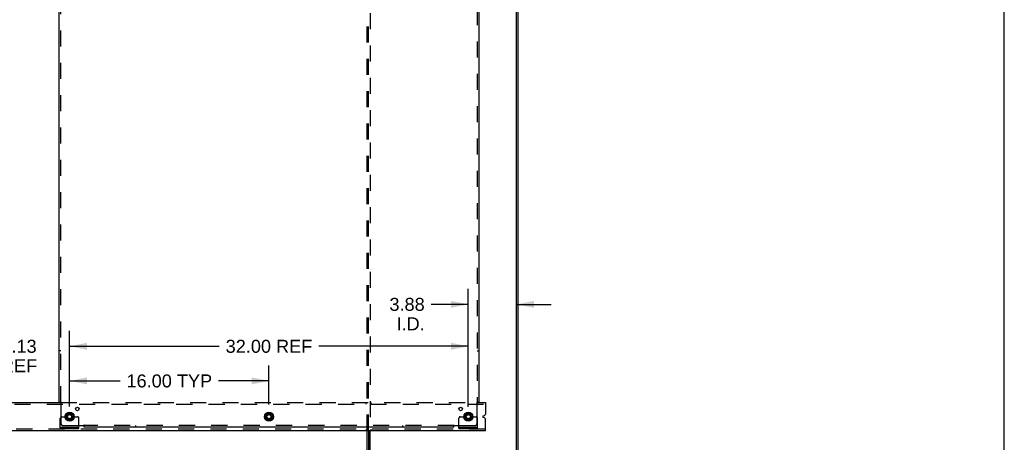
# Model space of a CAD drawing. Header units: inches. Extents: x 0 to 236, y 0 to 153.
# Tile 27 of 37: x 157 to 236, y 52 to 86. Entities that reach past the tile are written whole.
import ezdxf

# ---------------------------------------------------------------- set-up
doc = ezdxf.new("R2010")
doc.units = ezdxf.units.IN
doc.header["$LTSCALE"] = 12.986111
doc.header["$MEASUREMENT"] = 0
doc.linetypes.add('DOT', pattern=[0.2, 0.1, -0.1])
doc.linetypes.add('HIDDEN', pattern=[0.2, 0.1, -0.1])
doc.layers.get('0').update_dxf_attribs({"linetype": 'CONTINUOUS'})
for name, color, linetype in [('DEFAULT_2', 8, 'HIDDEN'), ('DIMENSIONS', 7, 'CONTINUOUS'), ('SUBPANELS', 7, 'CONTINUOUS')]:
    doc.layers.add(name, color=color, linetype=linetype)
doc.styles.get("Standard").update_dxf_attribs({"font": 'arial.ttf'})
doc.dimstyles.new('DIMSTYLE_1', dxfattribs={"dimtxt": 1.041667, "dimasz": 1.388889, "dimexe": 0.09, "dimexo": 0.07, "dimgap": 0.0375, "dimtad": 0, "dimtih": 1, "dimtoh": 1, "dimzin": 4, "dimdsep": 46, "dimtxsty": 'Standard', "dimblk": '_FILLED', "dimblk1": '_FILLED', "dimblk2": '_FILLED', "dimcen": 0.09, "dimadec": 3, "dimazin": 1, "dimtfac": 1, "dimtdec": 3, "dimtofl": 0, "dimtmove": 0, "dimatfit": 3, "dimldrblk": '_FILLED', "dimfxl": 0, "dimtolj": 1, "dimtzin": 4, "dimarcsym": 0})

# ---------------------------------------------------------------- blocks, each defined once
blk = doc.blocks.new('_FILLED')
at = {"color": 0, "linetype": 'ByBlock'}
blk.add_solid([(0, 0), (-1, 0.2), (-1, -0.2)], dxfattribs=at)
blk = doc.blocks.new('*D6')
at = {"layer": 'DIMENSIONS', "color": 2, "linetype": 'Continuous'}
for p, q in [((193.091, 54.724), (193.091, 64.193)), ((196.966, 59.456), (196.966, 64.193)), ((193.091, 62.943), (190.112, 62.943)), ((196.966, 62.943), (199.744, 62.943))]:
    blk.add_line(p, q, dxfattribs=at)
at = {"layer": 'DIMENSIONS', "color": 2, "linetype": 'Continuous', "xscale": 1.3888888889, "yscale": 1.3888888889, "zscale": 1.3888888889}
blk.add_blockref('_FILLED', (193.091, 62.943), dxfattribs=at)
at = {"layer": 'DIMENSIONS', "color": 2, "linetype": 'Continuous', "xscale": 1.3888888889, "yscale": 1.3888888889, "zscale": 1.3888888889, "rotation": 180}
blk.add_blockref('_FILLED', (196.966, 62.943), dxfattribs=at)
at = {"layer": 'DIMENSIONS', "color": 2, "linetype": 'Continuous', "insert": (189.591, 63.464), "char_height": 1.0417, "width": 2.8307, "attachment_point": 3, "line_spacing_factor": 0.9}
blk.add_mtext('3.88\\PI.D.', dxfattribs=at)
blk = doc.blocks.new('*D13')
at = {"layer": 'DIMENSIONS', "color": 2, "linetype": 'Continuous'}
for p, q in [((161.091, 54.895), (161.091, 58.043)), ((177.091, 54.895), (177.091, 58.043)), ((161.091, 56.793), (165.137, 56.793)), ((177.091, 56.793), (173.044, 56.793))]:
    blk.add_line(p, q, dxfattribs=at)
at = {"layer": 'DIMENSIONS', "color": 2, "linetype": 'Continuous', "xscale": 1.3888888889, "yscale": 1.3888888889, "zscale": 1.3888888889, "rotation": 180}
blk.add_blockref('_FILLED', (161.091, 56.793), dxfattribs=at)
at = {"layer": 'DIMENSIONS', "color": 2, "linetype": 'Continuous', "xscale": 1.3888888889, "yscale": 1.3888888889, "zscale": 1.3888888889}
blk.add_blockref('_FILLED', (177.091, 56.793), dxfattribs=at)
at = {"layer": 'DIMENSIONS', "color": 2, "linetype": 'Continuous', "insert": (169.091, 57.314), "char_height": 1.0417, "width": 6.86571, "attachment_point": 2, "line_spacing_factor": 0.9}
blk.add_mtext('16.00 TYP', dxfattribs=at)
blk = doc.blocks.new('*D14')
at = {"layer": 'DIMENSIONS', "color": 2, "linetype": 'Continuous'}
for p, q in [((161.091, 54.73), (161.091, 60.824)), ((193.091, 54.73), (193.091, 60.824)), ((161.091, 59.574), (173.096, 59.574)), ((193.091, 59.574), (181.085, 59.574))]:
    blk.add_line(p, q, dxfattribs=at)
at = {"layer": 'DIMENSIONS', "color": 2, "linetype": 'Continuous', "xscale": 1.3888888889, "yscale": 1.3888888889, "zscale": 1.3888888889, "rotation": 180}
blk.add_blockref('_FILLED', (161.091, 59.574), dxfattribs=at)
at = {"layer": 'DIMENSIONS', "color": 2, "linetype": 'Continuous', "xscale": 1.3888888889, "yscale": 1.3888888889, "zscale": 1.3888888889}
blk.add_blockref('_FILLED', (193.091, 59.574), dxfattribs=at)
at = {"layer": 'DIMENSIONS', "color": 2, "linetype": 'Continuous', "insert": (177.091, 60.095), "char_height": 1.0417, "width": 6.94703, "attachment_point": 2, "line_spacing_factor": 0.9}
blk.add_mtext('32.00 REF', dxfattribs=at)
blk = doc.blocks.new('*D15')
at = {"layer": 'DIMENSIONS', "color": 2, "linetype": 'Continuous'}
for p, q in [((152.966, 54.895), (152.966, 60.824)), ((161.091, 54.895), (161.091, 60.824)), ((152.966, 59.574), (150.188, 59.574)), ((161.091, 59.574), (163.869, 59.574))]:
    blk.add_line(p, q, dxfattribs=at)
at = {"layer": 'DIMENSIONS', "color": 2, "linetype": 'Continuous', "xscale": 1.3888888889, "yscale": 1.3888888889, "zscale": 1.3888888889}
blk.add_blockref('_FILLED', (152.966, 59.574), dxfattribs=at)
at = {"layer": 'DIMENSIONS', "color": 2, "linetype": 'Continuous', "xscale": 1.3888888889, "yscale": 1.3888888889, "zscale": 1.3888888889, "rotation": 180}
blk.add_blockref('_FILLED', (161.091, 59.574), dxfattribs=at)
at = {"layer": 'DIMENSIONS', "color": 2, "linetype": 'Continuous', "insert": (157.028, 60.095), "char_height": 1.0417, "width": 2.90428, "attachment_point": 2, "line_spacing_factor": 0.9}
blk.add_mtext('8.13\\PREF', dxfattribs=at)

msp = doc.modelspace()

# ---------------------------------------------------------------- linework, layer by layer
at = {"color": 7, "linetype": 'Continuous'}
for p, q in [((236.111, 0), (236.111, 152.778)), ((196.966, 45.172), (196.966, 128.922)), ((197.091, 45.172), (197.091, 128.922)), ((153.689, 55.047), (160.368, 55.047)), ((193.814, 55.047), (194.466, 55.047)), ((194.466, 55.047), (194.466, 54.135)), ((160.813, 54.077), (160.813, 53.768)), ((160.818, 54.085), (161.086, 54.24)), ((161.086, 53.605), (160.818, 53.759)), ((161.096, 54.24), (161.363, 54.085)), ((161.363, 53.759), (161.096, 53.605)), ((161.368, 54.077), (161.368, 53.768)), ((176.813, 54.077), (176.813, 53.768)), ((176.818, 54.085), (177.086, 54.24)), ((177.086, 53.605), (176.818, 53.759)), ((177.096, 54.24), (177.363, 54.085)), ((177.363, 53.759), (177.096, 53.605)), ((177.368, 54.077), (177.368, 53.768)), ((192.813, 54.077), (192.813, 53.768)), ((192.818, 54.085), (193.086, 54.24)), ((193.086, 53.605), (192.818, 53.759)), ((193.096, 54.24), (193.363, 54.085)), ((193.363, 53.759), (193.096, 53.605)), ((193.368, 54.077), (193.368, 53.768)), ((194.294, 53.98), (194.389, 54.019)), ((194.389, 53.826), (194.294, 53.865)), ((160.341, 52.975), (160.341, 53.079)), ((160.341, 52.975), (161.841, 52.975)), ((161.841, 52.975), (161.841, 53.079)), ((192.341, 52.975), (192.341, 53.079)), ((192.341, 52.975), (193.841, 52.975)), ((193.841, 52.975), (193.841, 53.079)), ((194.466, 52.797), (194.466, 53.71)), ((194.466, 52.797), (81.341, 52.797)), ((185.091, 52.797), (185.091, 45.172)), ((185.216, 45.172), (185.216, 52.797))]:
    msp.add_line(p, q, dxfattribs=at)
at = {"color": 3, "linetype": 'Continuous'}
for p, q in [((160.341, 53.079), (160.341, 53.797)), ((193.841, 53.079), (193.841, 53.797)), ((160.341, 53.079), (161.841, 53.079)), ((161.841, 53.079), (161.841, 53.204)), ((192.341, 53.079), (192.341, 53.204)), ((192.341, 53.079), (193.841, 53.079)), ((184.966, 45.172), (184.966, 52.797))]:
    msp.add_line(p, q, dxfattribs=at)
at = {"color": 7, "linetype": 'Continuous'}
for centre, radius in [((161.091, 53.922), 0.372), ((161.091, 53.922), 0.356), ((161.091, 53.922), 0.204), ((161.091, 53.922), 0.188), ((177.091, 53.922), 0.372), ((177.091, 53.922), 0.356), ((177.091, 53.922), 0.204), ((177.091, 53.922), 0.188), ((193.091, 53.922), 0.372), ((193.091, 53.922), 0.356), ((193.091, 53.922), 0.204), ((193.091, 53.922), 0.188)]:
    msp.add_circle(centre, radius, dxfattribs=at)
at = {"color": 3, "linetype": 'Continuous'}
for centre, start, end in [((160.466, 53.797), 138.70205, 180), ((193.716, 53.797), 0, 41.29795)]:
    msp.add_arc(centre, 0.125, start, end, dxfattribs=at)
at = {"color": 7, "linetype": 'Continuous'}
for centre, radius, start, end in [((160.823, 54.077), 0.01, 120, 179.98765), ((160.823, 53.768), 0.01, 180.01128, 239.98796), ((161.091, 54.231), 0.01, 60, 120), ((161.358, 54.077), 0.01, 0, 60), ((161.358, 53.768), 0.01, 300.01085, 360), ((176.823, 54.077), 0.01, 120, 179.98765), ((176.823, 53.768), 0.01, 180.01128, 239.98796), ((177.091, 54.231), 0.01, 60, 120), ((177.358, 54.077), 0.01, 0, 60), ((177.358, 53.768), 0.01, 300.01085, 360), ((192.823, 54.077), 0.01, 120, 179.98765), ((192.823, 53.768), 0.01, 180.01128, 239.98796), ((193.091, 54.231), 0.01, 60, 120), ((193.358, 54.077), 0.01, 0, 60), ((193.358, 53.768), 0.01, 300.01085, 360), ((194.318, 53.922), 0.0625, 112.5, 247.5), ((194.341, 54.135), 0.125, 292.5, 360), ((194.341, 53.71), 0.125, 0, 67.5), ((161.091, 53.614), 0.01, 240.01171, 300), ((177.091, 53.614), 0.01, 240.01171, 300), ((193.091, 53.614), 0.01, 240.01171, 300)]:
    msp.add_arc(centre, radius, start, end, dxfattribs=at)
at = {"layer": 'DEFAULT_2', "color": 8, "linetype": 'HIDDEN'}
for p, q in [((184.966, 52.797), (184.966, 125.297)), ((185.091, 52.797), (185.091, 125.297)), ((185.216, 125.297), (185.216, 52.797)), ((81.341, 54.922), (194.466, 54.922)), ((160.368, 55.047), (193.814, 55.047)), ((184.903, 54.922), (184.903, 55.047)), ((185.278, 55.047), (185.278, 54.922)), ((160.466, 53.922), (160.555, 53.922)), ((160.555, 53.922), (160.616, 53.922)), ((160.616, 53.922), (160.916, 53.922)), ((161.266, 53.922), (161.716, 53.922)), ((161.841, 53.204), (161.841, 53.797)), ((192.341, 53.204), (192.341, 53.797)), ((192.466, 53.922), (192.555, 53.922)), ((192.555, 53.922), (192.616, 53.922)), ((192.616, 53.922), (192.916, 53.922)), ((193.266, 53.922), (193.716, 53.922)), ((160.588, 52.975), (160.588, 53.079)), ((160.844, 52.975), (160.844, 53.079)), ((161.338, 52.975), (161.338, 53.079)), ((161.594, 52.975), (161.594, 53.079)), ((192.588, 52.975), (192.588, 53.079)), ((192.844, 52.975), (192.844, 53.079)), ((193.338, 52.975), (193.338, 53.079)), ((193.594, 52.975), (193.594, 53.079)), ((194.466, 52.922), (81.341, 52.922)), ((184.903, 52.922), (184.903, 52.797)), ((185.278, 52.922), (185.278, 52.797))]:
    msp.add_line(p, q, dxfattribs=at)
for centre, radius in [((161.091, 53.922), 0.312), ((161.091, 53.922), 0.183), ((161.091, 53.922), 0.165), ((177.091, 53.922), 0.312), ((177.091, 53.922), 0.183), ((177.091, 53.922), 0.165), ((193.091, 53.922), 0.312), ((193.091, 53.922), 0.183), ((193.091, 53.922), 0.165)]:
    msp.add_circle(centre, radius, dxfattribs=at)
at = {"layer": 'DEFAULT_2', "color": 8, "linetype": 'DOT'}
for centre in [(161.091, 53.922), (177.091, 53.922), (193.091, 53.922)]:
    msp.add_circle(centre, 0.17, dxfattribs=at)
at = {"layer": 'DEFAULT_2', "color": 8, "linetype": 'HIDDEN'}
for centre, radius, start, end in [((160.466, 53.797), 0.125, 90, 138.70205), ((161.091, 53.922), 0.175, 180, 360), ((161.716, 53.797), 0.125, 0, 90), ((192.466, 53.797), 0.125, 90, 180), ((193.091, 53.922), 0.175, 180, 360), ((193.716, 53.797), 0.125, 41.29795, 90)]:
    msp.add_arc(centre, radius, start, end, dxfattribs=at)
at = {"layer": 'SUBPANELS', "color": 3, "linetype": 'Continuous'}
for p, q in [((160.247, 55.079), (160.247, 123.016)), ((193.935, 123.016), (193.935, 55.079)), ((160.247, 55.079), (160.333, 55.079)), ((160.353, 55.062), (160.36, 55.055)), ((160.372, 55.043), (160.372, 53.454)), ((193.81, 53.454), (193.81, 55.043)), ((193.935, 55.079), (193.848, 55.079)), ((160.622, 53.204), (162.212, 53.204)), ((162.247, 53.079), (162.247, 53.165)), ((191.935, 53.079), (162.247, 53.079)), ((191.935, 53.079), (191.935, 53.165)), ((191.952, 53.185), (191.958, 53.191)), ((191.97, 53.204), (193.56, 53.204))]:
    msp.add_line(p, q, dxfattribs=at)
at = {"layer": 'SUBPANELS', "color": 8, "linetype": 'HIDDEN'}
for p, q in [((160.372, 55.079), (160.372, 123.016)), ((193.81, 123.016), (193.81, 55.079)), ((160.372, 59.204), (160.247, 59.204)), ((193.81, 59.204), (193.935, 59.204)), ((160.333, 55.079), (160.413, 55.079)), ((193.848, 55.079), (193.769, 55.079)), ((162.247, 53.165), (162.247, 53.244)), ((191.935, 53.204), (162.247, 53.204)), ((166.372, 53.204), (166.372, 53.079)), ((187.81, 53.204), (187.81, 53.079)), ((191.935, 53.165), (191.935, 53.244))]:
    msp.add_line(p, q, dxfattribs=at)
at = {"layer": 'SUBPANELS', "color": 3, "linetype": 'Continuous'}
for points in [[(160.333, 55.079), (160.336, 55.077), (160.338, 55.075), (160.34, 55.074), (160.342, 55.072), (160.344, 55.071), (160.345, 55.069), (160.347, 55.068), (160.349, 55.066), (160.35, 55.065), (160.352, 55.063), (160.353, 55.062)], [(160.36, 55.055), (160.362, 55.053), (160.363, 55.051), (160.365, 55.05), (160.367, 55.048), (160.369, 55.046), (160.371, 55.045), (160.372, 55.043)], [(193.828, 55.062), (193.822, 55.055), (193.82, 55.053), (193.818, 55.051), (193.816, 55.05), (193.814, 55.048), (193.813, 55.046), (193.811, 55.045), (193.81, 55.043)], [(193.848, 55.079), (193.846, 55.077), (193.844, 55.075), (193.842, 55.074), (193.84, 55.072), (193.838, 55.071), (193.836, 55.069), (193.834, 55.068), (193.833, 55.066), (193.831, 55.065), (193.83, 55.063), (193.828, 55.062)], [(162.23, 53.185), (162.224, 53.191), (162.222, 53.193), (162.22, 53.195), (162.218, 53.197), (162.216, 53.199), (162.215, 53.201), (162.213, 53.202), (162.212, 53.204)], [(162.247, 53.165), (162.245, 53.167), (162.244, 53.169), (162.242, 53.171), (162.241, 53.173), (162.239, 53.175), (162.238, 53.177), (162.236, 53.179), (162.235, 53.18), (162.233, 53.182), (162.232, 53.183), (162.23, 53.185)], [(191.935, 53.165), (191.936, 53.167), (191.938, 53.169), (191.939, 53.171), (191.941, 53.173), (191.942, 53.175), (191.944, 53.177), (191.945, 53.179), (191.947, 53.18), (191.949, 53.182), (191.95, 53.183), (191.952, 53.185)], [(191.958, 53.191), (191.96, 53.193), (191.962, 53.195), (191.964, 53.197), (191.965, 53.199), (191.967, 53.201), (191.969, 53.202), (191.97, 53.204)]]:
    msp.add_lwpolyline(points, dxfattribs=at)
at = {"layer": 'SUBPANELS', "color": 8, "linetype": 'HIDDEN'}
for points in [[(160.391, 55.056), (160.387, 55.053), (160.384, 55.052), (160.382, 55.051), (160.38, 55.049), (160.378, 55.048), (160.376, 55.046), (160.374, 55.045), (160.372, 55.043)], [(160.413, 55.079), (160.412, 55.077), (160.411, 55.075), (160.411, 55.073), (160.41, 55.072), (160.409, 55.07), (160.407, 55.069), (160.406, 55.067), (160.405, 55.066), (160.403, 55.064), (160.401, 55.063), (160.399, 55.062), (160.398, 55.06), (160.396, 55.059), (160.394, 55.058), (160.391, 55.056)], [(193.769, 55.079), (193.769, 55.077), (193.77, 55.075), (193.771, 55.073), (193.772, 55.072), (193.773, 55.07), (193.774, 55.069), (193.775, 55.067), (193.777, 55.066), (193.779, 55.064), (193.78, 55.063), (193.782, 55.062), (193.784, 55.06), (193.786, 55.059), (193.788, 55.058), (193.79, 55.056), (193.795, 55.053)], [(193.795, 55.053), (193.797, 55.052), (193.8, 55.051), (193.802, 55.049), (193.804, 55.048), (193.806, 55.046), (193.808, 55.045), (193.81, 55.043)], [(162.222, 53.218), (162.22, 53.216), (162.219, 53.214), (162.217, 53.211), (162.216, 53.209), (162.215, 53.207), (162.213, 53.205), (162.212, 53.204)], [(162.247, 53.244), (162.245, 53.244), (162.244, 53.243), (162.242, 53.242), (162.24, 53.241), (162.239, 53.24), (162.237, 53.239), (162.236, 53.238), (162.234, 53.236), (162.233, 53.235), (162.231, 53.233), (162.23, 53.231), (162.229, 53.229), (162.227, 53.227), (162.226, 53.225), (162.225, 53.223), (162.222, 53.218)], [(191.935, 53.244), (191.936, 53.244), (191.938, 53.243), (191.94, 53.242), (191.941, 53.241), (191.943, 53.24), (191.944, 53.239), (191.946, 53.238), (191.947, 53.236), (191.949, 53.235), (191.95, 53.233), (191.952, 53.231), (191.953, 53.229), (191.954, 53.227), (191.956, 53.225), (191.957, 53.223)], [(191.957, 53.223), (191.96, 53.218), (191.961, 53.216), (191.963, 53.214), (191.964, 53.211), (191.966, 53.209), (191.967, 53.207), (191.968, 53.205), (191.97, 53.204)]]:
    msp.add_lwpolyline(points, dxfattribs=at)
at = {"layer": 'SUBPANELS', "color": 3, "linetype": 'Continuous'}
for centre in [(161.709, 54.541), (192.472, 54.541)]:
    msp.add_circle(centre, 0.141, dxfattribs=at)
at = {"layer": 'SUBPANELS', "color": 8, "linetype": 'HIDDEN'}
for centre in [(161.091, 53.922), (177.091, 53.922), (193.091, 53.922)]:
    msp.add_circle(centre, 0.25, dxfattribs=at)
at = {"layer": 'SUBPANELS', "color": 3, "linetype": 'Continuous'}
for centre, start, end in [((160.622, 53.454), 180, 270), ((193.56, 53.454), 270, 360)]:
    msp.add_arc(centre, 0.25, start, end, dxfattribs=at)

# ---------------------------------------------------------------- dimensions: what is measured, and where the dimension line sits
at = {"layer": 'DIMENSIONS', "color": 2, "linetype": 'Continuous'}
dim = msp.add_linear_dim(base=(193.090773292, 62.943406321), p1=(196.965773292, 59.386491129), p2=(193.090773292, 54.653998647), angle=180, text='<>\\PI.D.', dimstyle='DIMSTYLE_1', dxfattribs=at)
dim.commit()
dim.dimension.update_dxf_attribs({"geometry": '*D6', "text_midpoint": (188.175520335, 62.162156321), "dimtype": 160})
for base, p1, p2, text, picture, middle in [((161.090773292, 59.574461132), (152.965773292, 54.824612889), (161.090773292, 54.824612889), '<>\\PREF', '*D15', (157.028273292, 58.793211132)), ((193.091, 59.574), (161.091, 54.66), (193.091, 54.66), '<> REF', '*D14', (177.091, 59.574)), ((177.091, 56.793), (161.091, 54.825), (177.091, 54.825), '<> TYP', '*D13', (169.091, 56.793))]:
    dim = msp.add_linear_dim(base=base, p1=p1, p2=p2, text=text, dimstyle='DIMSTYLE_1', dxfattribs=at)
    dim.commit()
    dim.dimension.update_dxf_attribs({"geometry": picture, "text_midpoint": middle, "dimtype": 160})

doc.saveas('drawing.dxf')
